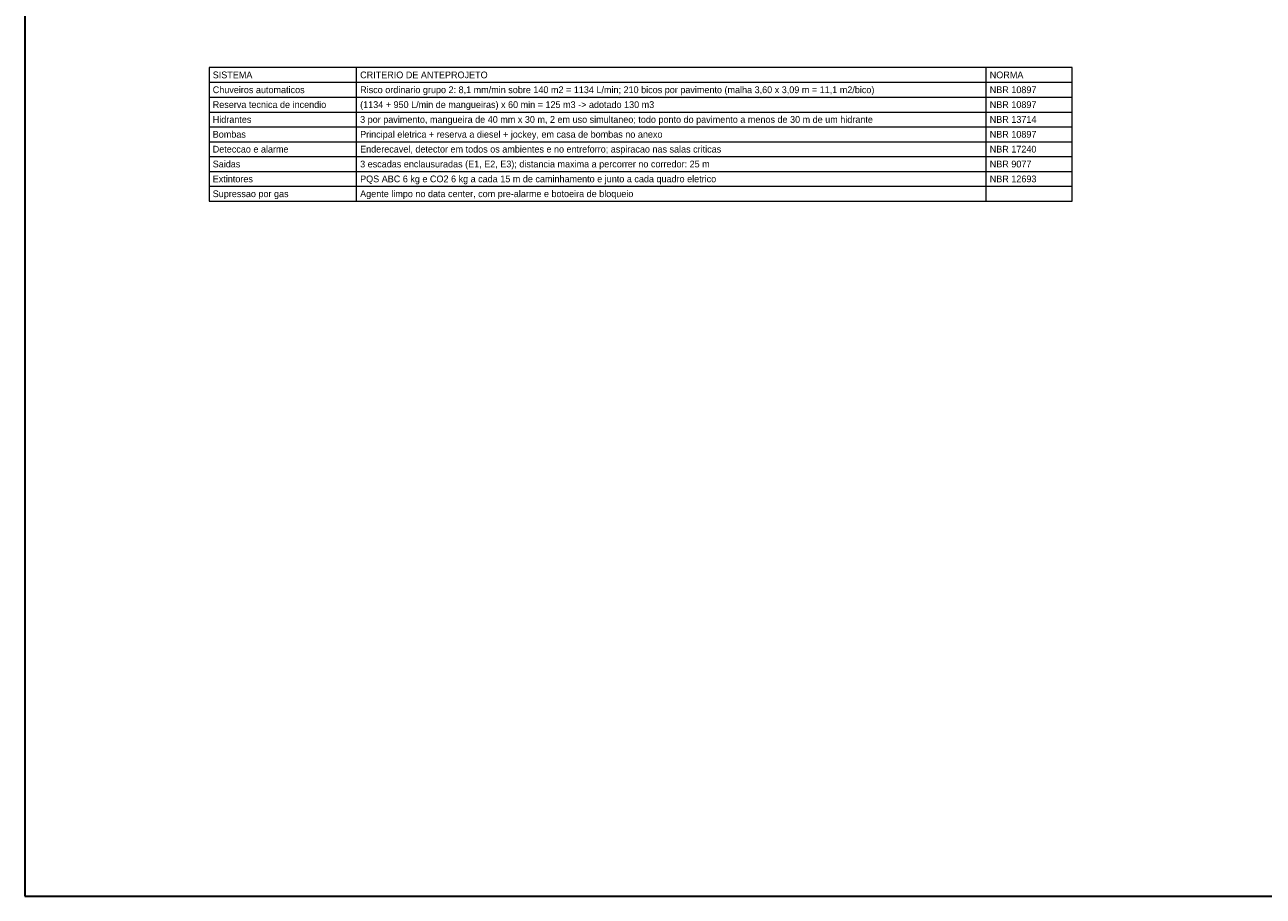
# Model space of a CAD drawing. Header units: metres. Extents: x -12 to 152, y -66 to 49.
# Tile 1 of 5: x -12 to 69, y -66 to -9. Entities that reach past the tile are written whole.
import ezdxf
from ezdxf.enums import TextEntityAlignment as Align

# ---------------------------------------------------------------- set-up
doc = ezdxf.new("R2010")
doc.units = ezdxf.units.M
doc.layers.add('COTA', color=8, linetype='Continuous', lineweight=13, true_color=0x6a6a6a)
doc.layers.add('FOLHA', color=7, linetype='Continuous', lineweight=35)
doc.layers.add('NOTA', color=7, linetype='Continuous', lineweight=18)

msp = doc.modelspace()

# ---------------------------------------------------------------- linework, layer by layer
at = {"layer": 'COTA'}
for p, q in [((9.6, -20.712), (9.6, -12)), ((50.6, -20.712), (50.6, -12)), ((0, -12.968), (56.2, -12.968)), ((0, -13.936), (56.2, -13.936)), ((0, -14.904), (56.2, -14.904)), ((0, -15.872), (56.2, -15.872)), ((0, -16.84), (56.2, -16.84)), ((0, -17.808), (56.2, -17.808)), ((0, -18.776), (56.2, -18.776)), ((0, -19.744), (56.2, -19.744)), ((0, -20.712), (56.2, -20.712))]:
    msp.add_line(p, q, dxfattribs=at)
msp.add_lwpolyline([(0, -20.712), (56.2, -20.712), (56.2, -12), (0, -12)], close=True, dxfattribs=at)
at = {"layer": 'FOLHA'}
msp.add_lwpolyline([(-12, -66), (152.2, -66), (152.2, 48.8), (-12, 48.8)], close=True, dxfattribs=at)

# ---------------------------------------------------------------- texts
at = {"layer": 'NOTA'}
for s, p in [('SISTEMA', (0.24, -12.484)), ('CRITERIO DE ANTEPROJETO', (9.84, -12.484)), ('NORMA', (50.84, -12.484)), ('Chuveiros automaticos', (0.24, -13.452)), ('Risco ordinario grupo 2: 8,1 mm/min sobre 140 m2 = 1134 L/min; 210 bicos por pavimento (malha 3,60 x 3,09 m = 11,1 m2/bico)', (9.84, -13.452)), ('NBR 10897', (50.84, -13.452)), ('Reserva tecnica de incendio', (0.24, -14.42)), ('(1134 + 950 L/min de mangueiras) x 60 min = 125 m3 -> adotado 130 m3', (9.84, -14.42)), ('NBR 10897', (50.84, -14.42)), ('Hidrantes', (0.24, -15.388)), ('3 por pavimento, mangueira de 40 mm x 30 m, 2 em uso simultaneo; todo ponto do pavimento a menos de 30 m de um hidrante', (9.84, -15.388)), ('NBR 13714', (50.84, -15.388)), ('Bombas', (0.24, -16.356)), ('Principal eletrica + reserva a diesel + jockey, em casa de bombas no anexo', (9.84, -16.356)), ('NBR 10897', (50.84, -16.356)), ('Deteccao e alarme', (0.24, -17.324)), ('Enderecavel, detector em todos os ambientes e no entreforro; aspiracao nas salas criticas', (9.84, -17.324)), ('NBR 17240', (50.84, -17.324)), ('Saidas', (0.24, -18.292)), ('3 escadas enclausuradas (E1, E2, E3); distancia maxima a percorrer no corredor: 25 m', (9.84, -18.292)), ('NBR 9077', (50.84, -18.292)), ('Extintores', (0.24, -19.26)), ('PQS ABC 6 kg e CO2 6 kg a cada 15 m de caminhamento e junto a cada quadro eletrico', (9.84, -19.26)), ('NBR 12693', (50.84, -19.26)), ('Supressao por gas', (0.24, -20.228)), ('Agente limpo no data center, com pre-alarme e botoeira de bloqueio', (9.84, -20.228))]:
    msp.add_text(s, height=0.44, dxfattribs=at).set_placement(p, align=Align.MIDDLE_LEFT)

doc.saveas('drawing.dxf')
